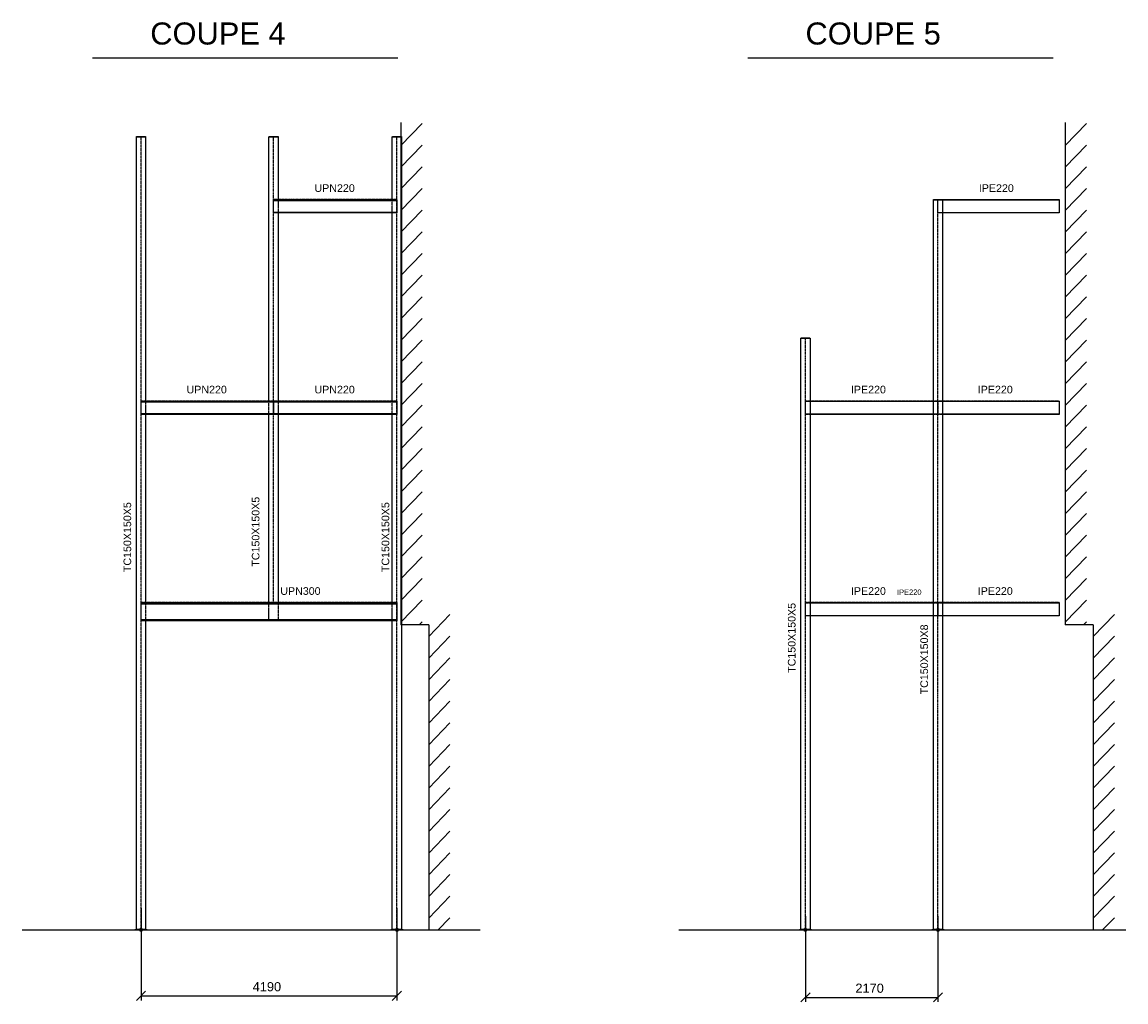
# Model space of a CAD drawing. Header units: millimetres. Extents: x -6159 to 201309, y -25780 to 10326.
# Tile 75 of 128: x 133449 to 135257, y -2941 to -1336. Entities that reach past the tile are written whole.
import ezdxf

# ---------------------------------------------------------------- set-up
doc = ezdxf.new("R2010")
doc.units = ezdxf.units.MM
doc.linetypes.add('CENTER', pattern=[2, 1.25, -0.25, 0.25, -0.25])
doc.linetypes.add('DASHED', pattern=[0.75, 0.5, -0.25])
for name, color, linetype in [('CONSTRUCT', 2, 'Continuous'), ('STRUCAD_01', 4, 'Continuous'), ('STRUCAD_05', 5, 'CENTER'), ('STRUCAD_10', 7, 'DASHED'), ('STRUCADDIM', 7, 'Continuous'), ('STRUCADSTK', 2, 'Continuous')]:
    doc.layers.add(name, color=color, linetype=linetype)
doc.styles.get("Standard").update_dxf_attribs({"font": 'arial.ttf'})

msp = doc.modelspace()

# ---------------------------------------------------------------- linework, layer by layer
at = {"layer": 'CONSTRUCT', "color": 2, "linetype": 'Continuous'}
for p, q in [((134069.243, -1538.095), (134103.898, -1502.02)), ((135157.398, -1538.095), (135192.053, -1502.02)), ((134069.243, -1573.59), (134103.898, -1537.515)), ((135157.398, -1573.59), (135192.053, -1537.515)), ((134069.243, -1609.085), (134103.898, -1573.01)), ((135157.398, -1609.085), (135192.053, -1573.01)), ((134069.243, -1644.58), (134103.898, -1608.5)), ((135157.398, -1644.58), (135192.053, -1608.5)), ((134069.243, -1680.07), (134103.898, -1643.995)), ((135157.398, -1680.07), (135192.053, -1643.995)), ((134069.243, -1715.565), (134103.898, -1679.49)), ((135157.398, -1715.565), (135192.053, -1679.49)), ((134069.243, -1751.06), (134103.898, -1714.985)), ((135157.398, -1751.06), (135192.053, -1714.985)), ((134069.243, -1786.555), (134103.898, -1750.48)), ((135157.398, -1786.555), (135192.053, -1750.48)), ((134069.243, -1822.045), (134103.898, -1785.97)), ((135157.398, -1822.045), (135192.053, -1785.97)), ((134069.243, -1857.54), (134103.898, -1821.465)), ((135157.398, -1857.54), (135192.053, -1821.465)), ((134069.243, -1893.035), (134103.898, -1856.96)), ((135157.398, -1893.035), (135192.053, -1856.96)), ((134069.243, -1928.53), (134103.898, -1892.455)), ((135157.398, -1928.53), (135192.053, -1892.455)), ((134069.243, -1964.02), (134103.898, -1927.945)), ((135157.398, -1964.02), (135192.053, -1927.945)), ((134069.243, -1999.515), (134103.898, -1963.44)), ((135157.398, -1999.515), (135192.053, -1963.44)), ((134069.243, -2035.01), (134103.898, -1998.935)), ((135157.398, -2035.01), (135192.053, -1998.935)), ((134069.243, -2070.505), (134103.898, -2034.43)), ((135157.398, -2070.505), (135192.053, -2034.43)), ((134069.243, -2105.995), (134103.898, -2069.92)), ((135157.398, -2105.995), (135192.053, -2069.92)), ((134069.243, -2141.49), (134103.898, -2105.415)), ((135157.398, -2141.49), (135192.053, -2105.415)), ((134069.243, -2176.985), (134103.898, -2140.91)), ((135157.398, -2176.985), (135192.053, -2140.91)), ((134069.243, -2212.48), (134103.898, -2176.405)), ((135157.398, -2212.48), (135192.053, -2176.405)), ((134069.243, -2247.97), (134103.898, -2211.895)), ((135157.398, -2247.97), (135192.053, -2211.895)), ((134069.243, -2283.465), (134103.898, -2247.39)), ((135157.398, -2283.465), (135192.053, -2247.39)), ((134069.243, -2318.96), (134103.898, -2282.885)), ((135157.398, -2318.96), (135192.053, -2282.885)), ((134115.043, -2342.27), (134149.698, -2306.195)), ((135203.198, -2342.27), (135237.853, -2306.195)), ((134099.378, -2323.085), (134103.898, -2318.38)), ((135187.528, -2323.085), (135192.053, -2318.38)), ((134115.043, -2377.765), (134149.698, -2341.685)), ((135203.198, -2377.765), (135237.853, -2341.685)), ((134115.043, -2413.255), (134149.698, -2377.18)), ((135203.198, -2413.255), (135237.853, -2377.18)), ((134115.043, -2448.75), (134149.698, -2412.675)), ((135203.198, -2448.75), (135237.853, -2412.675)), ((134115.043, -2484.245), (134149.698, -2448.17)), ((135203.198, -2484.245), (135237.853, -2448.17)), ((134115.043, -2519.74), (134149.698, -2483.66)), ((135203.198, -2519.74), (135237.853, -2483.66)), ((134115.043, -2555.23), (134149.698, -2519.155)), ((135203.198, -2555.23), (135237.853, -2519.155)), ((134115.043, -2590.725), (134149.698, -2554.65)), ((135203.198, -2590.725), (135237.853, -2554.65)), ((134115.043, -2626.22), (134149.698, -2590.145)), ((135203.198, -2626.22), (135237.853, -2590.145)), ((134115.043, -2661.715), (134149.698, -2625.635)), ((135203.198, -2661.715), (135237.853, -2625.635)), ((134115.043, -2697.205), (134149.698, -2661.13)), ((135203.198, -2697.205), (135237.853, -2661.13)), ((134115.043, -2732.7), (134149.698, -2696.625)), ((135203.198, -2732.7), (135237.853, -2696.625)), ((134115.043, -2768.195), (134149.698, -2732.12)), ((135203.198, -2768.195), (135237.853, -2732.12)), ((134115.043, -2803.69), (134149.698, -2767.61)), ((135203.198, -2803.69), (135237.853, -2767.61)), ((134129.943, -2823.675), (134149.698, -2803.105)), ((135218.093, -2823.675), (135237.853, -2803.105))]:
    msp.add_line(p, q, dxfattribs=at)
at = {"layer": 'STRUCAD_01', "color": 4, "linetype": 'Continuous'}
for p, q in [((133564.303, -1394.695), (134064.303, -1394.695)), ((134637.453, -1394.695), (135137.453, -1394.695)), ((134069.243, -1500.47), (134069.243, -2323.085)), ((135157.398, -1500.47), (135157.398, -2323.085)), ((133636.243, -2822.175), (133636.243, -1523.975)), ((133636.243, -1523.975), (133651.243, -1523.975)), ((133636.393, -1523.675), (133651.093, -1523.675)), ((133636.393, -1523.975), (133636.393, -1523.675)), ((133651.093, -1523.975), (133636.393, -1523.975)), ((133651.093, -1523.675), (133651.093, -1523.975)), ((133651.243, -1523.975), (133651.243, -1956.675)), ((133853.243, -1956.675), (133853.243, -1523.975)), ((133853.243, -1523.975), (133868.243, -1523.975)), ((133853.393, -1523.675), (133868.093, -1523.675)), ((133853.393, -1523.975), (133853.393, -1523.675)), ((133868.093, -1523.975), (133853.393, -1523.975)), ((133868.093, -1523.675), (133868.093, -1523.975)), ((133868.243, -1523.975), (133868.243, -1626.675)), ((134055.243, -1626.675), (134055.243, -1523.975)), ((134055.243, -1523.975), (134070.243, -1523.975)), ((134055.393, -1523.675), (134070.093, -1523.675)), ((134055.393, -1523.975), (134055.393, -1523.675)), ((134070.093, -1523.975), (134055.393, -1523.975)), ((134070.093, -1523.675), (134070.093, -1523.975)), ((134070.243, -1523.975), (134070.243, -2822.175)), ((133860.743, -1627.615), (133860.743, -1626.675)), ((133860.743, -1626.675), (134062.743, -1626.675)), ((134062.743, -1626.675), (134062.743, -1627.615)), ((134941.398, -2822.175), (134941.398, -1626.975)), ((134941.398, -1626.975), (134956.398, -1626.975)), ((134941.548, -1626.675), (134956.248, -1626.675)), ((134941.548, -1626.975), (134941.548, -1626.675)), ((134956.248, -1626.975), (134941.548, -1626.975)), ((134956.248, -1626.675), (134956.248, -1626.975)), ((134956.248, -1626.675), (135147.398, -1626.675)), ((134956.398, -1626.975), (134956.398, -2822.175)), ((135147.398, -1626.675), (135147.398, -1648.675)), ((134062.743, -1627.615), (133860.743, -1627.615)), ((133860.743, -1628.235), (133860.743, -1627.615)), ((133860.743, -1647.115), (133860.743, -1628.235)), ((133860.743, -1628.235), (134062.743, -1628.235)), ((134062.743, -1627.615), (134062.743, -1628.235)), ((134062.743, -1628.235), (134062.743, -1647.115)), ((135147.398, -1627.595), (134956.398, -1627.595)), ((133860.743, -1647.735), (133860.743, -1647.115)), ((133860.743, -1647.115), (134062.743, -1647.115)), ((133860.743, -1648.675), (133860.743, -1647.735)), ((133860.743, -1647.735), (134062.743, -1647.735)), ((134062.743, -1648.675), (133860.743, -1648.675)), ((133868.243, -1648.675), (133868.243, -1956.675)), ((134055.243, -1956.675), (134055.243, -1648.675)), ((134062.743, -1647.115), (134062.743, -1647.735)), ((134062.743, -1647.735), (134062.743, -1648.675)), ((134956.398, -1647.755), (135147.398, -1647.755)), ((135147.398, -1648.675), (134956.398, -1648.675)), ((134724.398, -2822.175), (134724.398, -1853.975)), ((134724.398, -1853.975), (134739.398, -1853.975)), ((134724.548, -1853.675), (134739.248, -1853.675)), ((134724.548, -1853.975), (134724.548, -1853.675)), ((134739.248, -1853.975), (134724.548, -1853.975)), ((134739.248, -1853.675), (134739.248, -1853.975)), ((134739.398, -1853.975), (134739.398, -2822.175)), ((133643.743, -1957.615), (133643.743, -1956.675)), ((133643.743, -1956.675), (133860.743, -1956.675)), ((133860.743, -1957.615), (133643.743, -1957.615)), ((133643.743, -1958.235), (133643.743, -1957.615)), ((133643.743, -1977.115), (133643.743, -1958.235)), ((133643.743, -1958.235), (133860.743, -1958.235)), ((133860.743, -1956.675), (133860.743, -1957.615)), ((133860.743, -1957.615), (133860.743, -1956.675)), ((133860.743, -1956.675), (134062.743, -1956.675)), ((133860.743, -1957.615), (133860.743, -1958.235)), ((134062.743, -1957.615), (133860.743, -1957.615)), ((133860.743, -1958.235), (133860.743, -1957.615)), ((133860.743, -1958.235), (133860.743, -1977.115)), ((133860.743, -1977.115), (133860.743, -1958.235)), ((133860.743, -1958.235), (134062.743, -1958.235)), ((134062.743, -1956.675), (134062.743, -1957.615)), ((134062.743, -1957.615), (134062.743, -1958.235)), ((134062.743, -1958.235), (134062.743, -1977.115)), ((134739.398, -1956.675), (134941.398, -1956.675)), ((134941.398, -1957.595), (134739.398, -1957.595)), ((134956.398, -1956.675), (135147.398, -1956.675)), ((135147.398, -1957.595), (134956.398, -1957.595)), ((135147.398, -1956.675), (135147.398, -1957.595)), ((135147.398, -1957.595), (135147.398, -1977.755)), ((133643.743, -1977.735), (133643.743, -1977.115)), ((133643.743, -1977.115), (133860.743, -1977.115)), ((133643.743, -1978.675), (133643.743, -1977.735)), ((133643.743, -1977.735), (133860.743, -1977.735)), ((133860.743, -1978.675), (133643.743, -1978.675)), ((133651.243, -1978.675), (133651.243, -2286.675)), ((133853.243, -2286.675), (133853.243, -1978.675)), ((133860.743, -1977.115), (133860.743, -1977.735)), ((133860.743, -1977.735), (133860.743, -1977.115)), ((133860.743, -1977.115), (134062.743, -1977.115)), ((133860.743, -1977.735), (133860.743, -1978.675)), ((133860.743, -1978.675), (133860.743, -1977.735)), ((133860.743, -1977.735), (134062.743, -1977.735)), ((134062.743, -1978.675), (133860.743, -1978.675)), ((133868.243, -1978.675), (133868.243, -2286.675)), ((134055.243, -2286.675), (134055.243, -1978.675)), ((134062.743, -1977.115), (134062.743, -1977.735)), ((134062.743, -1977.735), (134062.743, -1978.675)), ((134739.398, -1977.755), (134941.398, -1977.755)), ((134941.398, -1978.675), (134739.398, -1978.675)), ((134956.398, -1977.755), (135147.398, -1977.755)), ((135147.398, -1978.675), (134956.398, -1978.675)), ((135147.398, -1977.755), (135147.398, -1978.675)), ((133643.743, -2287.88), (133643.743, -2286.675)), ((133643.743, -2286.675), (134062.743, -2286.675)), ((134062.743, -2287.88), (133643.743, -2287.88)), ((133643.743, -2288.67), (133643.743, -2287.88)), ((133643.743, -2314.68), (133643.743, -2288.67)), ((133643.743, -2288.67), (134062.743, -2288.67)), ((134062.743, -2286.675), (134062.743, -2287.88)), ((134062.743, -2287.88), (134062.743, -2288.67)), ((134062.743, -2288.67), (134062.743, -2314.68)), ((134739.398, -2286.675), (134941.398, -2286.675)), ((134739.398, -2286.675), (134941.398, -2286.675)), ((134941.398, -2287.595), (134739.398, -2287.595)), ((134941.398, -2287.595), (134739.398, -2287.595)), ((134956.398, -2286.675), (135147.398, -2286.675)), ((135147.398, -2287.595), (134956.398, -2287.595)), ((135147.398, -2286.675), (135147.398, -2287.595)), ((135147.398, -2287.595), (135147.398, -2308.675)), ((134739.398, -2307.755), (134941.398, -2307.755)), ((134739.398, -2307.755), (134941.398, -2307.755)), ((134941.398, -2308.675), (134739.398, -2308.675)), ((134941.398, -2308.675), (134739.398, -2308.675)), ((134956.398, -2307.755), (135147.398, -2307.755)), ((135147.398, -2308.675), (134956.398, -2308.675)), ((135147.398, -2307.755), (135147.398, -2308.675)), ((133643.743, -2315.47), (133643.743, -2314.68)), ((133643.743, -2314.68), (134062.743, -2314.68)), ((133643.743, -2316.675), (133643.743, -2315.47)), ((133643.743, -2315.47), (134062.743, -2315.47)), ((134062.743, -2316.675), (133643.743, -2316.675)), ((133651.243, -2316.675), (133651.243, -2822.175)), ((134055.243, -2822.175), (134055.243, -2316.675)), ((134062.743, -2314.68), (134062.743, -2315.47)), ((134062.743, -2315.47), (134062.743, -2316.675)), ((134115.043, -2323.085), (134069.243, -2323.085)), ((134115.043, -2323.085), (134115.043, -2823.675)), ((135203.198, -2323.085), (135157.398, -2323.085)), ((135203.198, -2323.085), (135203.198, -2823.675)), ((134198.873, -2823.675), (133448.833, -2823.675)), ((133633.743, -2823.675), (133633.743, -2822.175)), ((133633.743, -2822.175), (133653.743, -2822.175)), ((133642.303, -2822.175), (133636.243, -2822.175)), ((133642.303, -2820.895), (133643.023, -2820.895)), ((133642.303, -2822.175), (133642.303, -2820.895)), ((133643.023, -2822.175), (133642.303, -2822.175)), ((133642.303, -2823.675), (133643.023, -2823.675)), ((133642.303, -2824.955), (133642.303, -2823.675)), ((133643.023, -2824.955), (133642.303, -2824.955)), ((133643.023, -2820.895), (133644.463, -2820.895)), ((133643.023, -2822.175), (133643.023, -2820.895)), ((133644.463, -2822.175), (133643.023, -2822.175)), ((133643.023, -2823.675), (133644.463, -2823.675)), ((133643.023, -2824.955), (133643.023, -2823.675)), ((133644.463, -2824.955), (133643.023, -2824.955)), ((133644.463, -2820.895), (133644.463, -2822.175)), ((133644.463, -2820.895), (133645.183, -2820.895)), ((133645.183, -2822.175), (133644.463, -2822.175)), ((133644.463, -2823.675), (133644.463, -2824.955)), ((133644.463, -2823.675), (133645.183, -2823.675)), ((133645.183, -2824.955), (133644.463, -2824.955)), ((133645.183, -2820.895), (133645.183, -2822.175)), ((133651.243, -2822.175), (133645.183, -2822.175)), ((133645.183, -2823.675), (133645.183, -2824.955)), ((133653.743, -2822.175), (133653.743, -2823.675)), ((134052.743, -2823.675), (134052.743, -2822.175)), ((134052.743, -2822.175), (134072.743, -2822.175)), ((134072.743, -2823.675), (134052.743, -2823.675)), ((134061.303, -2822.175), (134055.243, -2822.175)), ((134061.303, -2820.895), (134062.023, -2820.895)), ((134061.303, -2822.175), (134061.303, -2820.895)), ((134062.023, -2822.175), (134061.303, -2822.175)), ((134061.303, -2823.675), (134062.023, -2823.675)), ((134061.303, -2824.955), (134061.303, -2823.675)), ((134062.023, -2824.955), (134061.303, -2824.955)), ((134062.023, -2820.895), (134063.463, -2820.895)), ((134062.023, -2822.175), (134062.023, -2820.895)), ((134063.463, -2822.175), (134062.023, -2822.175)), ((134062.023, -2823.675), (134063.463, -2823.675)), ((134062.023, -2824.955), (134062.023, -2823.675)), ((134063.463, -2824.955), (134062.023, -2824.955)), ((134063.463, -2820.895), (134063.463, -2822.175)), ((134063.463, -2820.895), (134064.183, -2820.895)), ((134064.183, -2822.175), (134063.463, -2822.175)), ((134063.463, -2823.675), (134063.463, -2824.955)), ((134063.463, -2823.675), (134064.183, -2823.675)), ((134064.183, -2824.955), (134063.463, -2824.955)), ((134064.183, -2820.895), (134064.183, -2822.175)), ((134070.243, -2822.175), (134064.183, -2822.175)), ((134064.183, -2823.675), (134064.183, -2824.955)), ((134072.743, -2822.175), (134072.743, -2823.675)), ((135256.798, -2823.675), (134524.738, -2823.675)), ((134721.898, -2823.675), (134721.898, -2822.175)), ((134721.898, -2822.175), (134741.898, -2822.175)), ((134741.898, -2823.675), (134721.898, -2823.675)), ((134730.458, -2822.175), (134724.398, -2822.175)), ((134730.458, -2820.895), (134731.178, -2820.895)), ((134730.458, -2822.175), (134730.458, -2820.895)), ((134731.178, -2822.175), (134730.458, -2822.175)), ((134730.458, -2823.675), (134731.178, -2823.675)), ((134730.458, -2824.955), (134730.458, -2823.675)), ((134731.178, -2824.955), (134730.458, -2824.955)), ((134731.178, -2820.895), (134732.618, -2820.895)), ((134731.178, -2822.175), (134731.178, -2820.895)), ((134732.618, -2822.175), (134731.178, -2822.175)), ((134731.178, -2823.675), (134732.618, -2823.675)), ((134731.178, -2824.955), (134731.178, -2823.675)), ((134732.618, -2824.955), (134731.178, -2824.955)), ((134732.618, -2820.895), (134732.618, -2822.175)), ((134732.618, -2820.895), (134733.338, -2820.895)), ((134733.338, -2822.175), (134732.618, -2822.175)), ((134732.618, -2823.675), (134732.618, -2824.955)), ((134732.618, -2823.675), (134733.338, -2823.675)), ((134733.338, -2824.955), (134732.618, -2824.955)), ((134733.338, -2820.895), (134733.338, -2822.175)), ((134739.398, -2822.175), (134733.338, -2822.175)), ((134733.338, -2823.675), (134733.338, -2824.955)), ((134741.898, -2822.175), (134741.898, -2823.675)), ((134938.898, -2823.675), (134938.898, -2822.175)), ((134938.898, -2822.175), (134958.898, -2822.175)), ((134947.458, -2822.175), (134941.398, -2822.175)), ((134947.458, -2820.895), (134948.178, -2820.895)), ((134947.458, -2822.175), (134947.458, -2820.895)), ((134948.178, -2822.175), (134947.458, -2822.175)), ((134947.458, -2823.675), (134948.178, -2823.675)), ((134947.458, -2824.955), (134947.458, -2823.675)), ((134948.178, -2824.955), (134947.458, -2824.955)), ((134948.178, -2820.895), (134949.618, -2820.895)), ((134948.178, -2822.175), (134948.178, -2820.895)), ((134949.618, -2822.175), (134948.178, -2822.175)), ((134948.178, -2823.675), (134949.618, -2823.675)), ((134948.178, -2824.955), (134948.178, -2823.675)), ((134949.618, -2824.955), (134948.178, -2824.955)), ((134949.618, -2820.895), (134949.618, -2822.175)), ((134949.618, -2820.895), (134950.338, -2820.895)), ((134950.338, -2822.175), (134949.618, -2822.175)), ((134949.618, -2823.675), (134949.618, -2824.955)), ((134949.618, -2823.675), (134950.338, -2823.675)), ((134950.338, -2824.955), (134949.618, -2824.955)), ((134950.338, -2820.895), (134950.338, -2822.175)), ((134956.398, -2822.175), (134950.338, -2822.175)), ((134950.338, -2823.675), (134950.338, -2824.955)), ((134958.898, -2822.175), (134958.898, -2823.675))]:
    msp.add_line(p, q, dxfattribs=at)
at = {"layer": 'STRUCAD_05', "color": 5, "linetype": 'CENTER'}
for p, q in [((133643.743, -2823.675), (133643.743, -1523.675)), ((133860.743, -2286.675), (133860.743, -1523.675)), ((134062.743, -2823.675), (134062.743, -1523.675)), ((134062.743, -1626.675), (133860.743, -1626.675)), ((134948.898, -2823.675), (134948.898, -1626.675)), ((134948.898, -1626.675), (135147.398, -1626.675)), ((134731.898, -2823.675), (134731.898, -1853.675)), ((133860.743, -1956.675), (133643.743, -1956.675)), ((134062.743, -1956.675), (133860.743, -1956.675)), ((134948.898, -1956.675), (134731.898, -1956.675)), ((135147.398, -1956.675), (134948.898, -1956.675)), ((134062.743, -2286.675), (133643.743, -2286.675)), ((134948.898, -2286.675), (134731.898, -2286.675)), ((134948.898, -2286.675), (134731.898, -2286.675)), ((135147.398, -2286.675), (134948.898, -2286.675))]:
    msp.add_line(p, q, dxfattribs=at)
at = {"layer": 'STRUCAD_10', "color": 7, "linetype": 'DASHED'}
for p, q in [((133868.243, -1626.675), (133868.243, -1648.675)), ((134055.243, -1648.675), (134055.243, -1626.675)), ((134948.898, -1627.595), (134948.898, -1626.675)), ((134948.898, -1647.755), (134948.898, -1627.595)), ((134956.398, -1627.595), (134948.898, -1627.595)), ((134948.898, -1648.675), (134948.898, -1647.755)), ((134948.898, -1647.755), (134956.398, -1647.755)), ((134956.398, -1648.675), (134948.898, -1648.675)), ((133651.243, -1956.675), (133651.243, -1978.675)), ((133853.243, -1978.675), (133853.243, -1956.675)), ((133868.243, -1956.675), (133868.243, -1978.675)), ((134055.243, -1978.675), (134055.243, -1956.675)), ((134731.898, -1957.595), (134731.898, -1956.675)), ((134731.898, -1956.675), (134739.398, -1956.675)), ((134739.398, -1957.595), (134731.898, -1957.595)), ((134731.898, -1977.755), (134731.898, -1957.595)), ((134941.398, -1956.675), (134948.898, -1956.675)), ((134948.898, -1957.595), (134941.398, -1957.595)), ((134948.898, -1956.675), (134948.898, -1957.595)), ((134948.898, -1957.595), (134948.898, -1956.675)), ((134948.898, -1956.675), (134956.398, -1956.675)), ((134948.898, -1957.595), (134948.898, -1977.755)), ((134956.398, -1957.595), (134948.898, -1957.595)), ((134948.898, -1977.755), (134948.898, -1957.595)), ((134731.898, -1978.675), (134731.898, -1977.755)), ((134731.898, -1977.755), (134739.398, -1977.755)), ((134739.398, -1978.675), (134731.898, -1978.675)), ((134941.398, -1977.755), (134948.898, -1977.755)), ((134948.898, -1978.675), (134941.398, -1978.675)), ((134948.898, -1977.755), (134948.898, -1978.675)), ((134948.898, -1978.675), (134948.898, -1977.755)), ((134948.898, -1977.755), (134956.398, -1977.755)), ((134956.398, -1978.675), (134948.898, -1978.675)), ((133651.243, -2286.675), (133651.243, -2316.675)), ((133853.243, -2316.675), (133853.243, -2286.675)), ((133868.243, -2286.675), (133868.243, -2316.675)), ((134055.243, -2316.675), (134055.243, -2286.675)), ((134731.898, -2287.595), (134731.898, -2286.675)), ((134731.898, -2286.675), (134739.398, -2286.675)), ((134731.898, -2287.595), (134731.898, -2286.675)), ((134731.898, -2286.675), (134739.398, -2286.675)), ((134739.398, -2287.595), (134731.898, -2287.595)), ((134731.898, -2307.755), (134731.898, -2287.595)), ((134739.398, -2287.595), (134731.898, -2287.595)), ((134731.898, -2307.755), (134731.898, -2287.595)), ((134941.398, -2286.675), (134948.898, -2286.675)), ((134941.398, -2286.675), (134948.898, -2286.675)), ((134948.898, -2287.595), (134941.398, -2287.595)), ((134948.898, -2287.595), (134941.398, -2287.595)), ((134948.898, -2287.595), (134948.898, -2286.675)), ((134948.898, -2286.675), (134956.398, -2286.675)), ((134948.898, -2286.675), (134948.898, -2287.595)), ((134948.898, -2286.675), (134948.898, -2287.595)), ((134956.398, -2287.595), (134948.898, -2287.595)), ((134948.898, -2307.755), (134948.898, -2287.595)), ((134948.898, -2287.595), (134948.898, -2307.755)), ((134948.898, -2287.595), (134948.898, -2307.755)), ((134731.898, -2308.675), (134731.898, -2307.755)), ((134731.898, -2307.755), (134739.398, -2307.755)), ((134731.898, -2308.675), (134731.898, -2307.755)), ((134731.898, -2307.755), (134739.398, -2307.755)), ((134739.398, -2308.675), (134731.898, -2308.675)), ((134739.398, -2308.675), (134731.898, -2308.675)), ((134941.398, -2307.755), (134948.898, -2307.755)), ((134941.398, -2307.755), (134948.898, -2307.755)), ((134948.898, -2308.675), (134941.398, -2308.675)), ((134948.898, -2308.675), (134941.398, -2308.675)), ((134948.898, -2308.675), (134948.898, -2307.755)), ((134948.898, -2307.755), (134956.398, -2307.755)), ((134948.898, -2307.755), (134948.898, -2308.675)), ((134948.898, -2307.755), (134948.898, -2308.675)), ((134956.398, -2308.675), (134948.898, -2308.675))]:
    msp.add_line(p, q, dxfattribs=at)
at = {"layer": 'STRUCADDIM', "color": 7, "linetype": 'Continuous'}
for p, q in [((133643.743, -2787.54), (133643.743, -2938.555)), ((134062.743, -2787.54), (134062.743, -2938.555)), ((134731.898, -2800.725), (134731.898, -2940.95)), ((134948.898, -2800.725), (134948.898, -2940.95)), ((133636.243, -2938.555), (133651.243, -2923.555)), ((134055.243, -2938.555), (134070.243, -2923.555)), ((134724.398, -2940.95), (134739.398, -2925.95)), ((134941.398, -2940.95), (134956.398, -2925.95)), ((133643.743, -2931.055), (134062.743, -2931.055)), ((134731.898, -2933.45), (134948.898, -2933.45))]:
    msp.add_line(p, q, dxfattribs=at)

# ---------------------------------------------------------------- texts
at = {"layer": 'STRUCAD_01', "color": 4}
for s, p in [(' COUPE 4', (133644.753, -1372.795)), (' COUPE 5', (134717.903, -1372.795))]:
    msp.add_text(s, height=36.15, dxfattribs=at).set_placement(p)
at = {"layer": 'STRUCADDIM', "color": 7}
for s, p in [('4190', (133826.528, -2923.555)), ('2170', (134813.678, -2925.95))]:
    msp.add_text(s, height=15, dxfattribs=at).set_placement(p)
at = {"layer": 'STRUCADSTK', "color": 2}
for s, height, p in [('UPN220', 12.5, (133927.758, -1614.175)), ('IPE220', 12.5, (135015.913, -1614.175)), ('UPN220', 12.5, (133718.258, -1944.175)), ('UPN220', 12.5, (133927.758, -1944.175)), ('IPE220', 12.5, (134806.413, -1944.175)), ('IPE220', 12.5, (135014.163, -1944.175)), ('UPN300', 12.5, (133871.758, -2274.175)), ('IPE220', 12.5, (134806.413, -2274.175)), ('IPE220', 8.75, (134881.923, -2274.175)), ('IPE220', 12.5, (135014.163, -2274.175))]:
    msp.add_text(s, height=height, dxfattribs=at).set_placement(p)
for s, p in [('TC150X150X5', (133627.493, -2236.955)), ('TC150X150X5', (133837.563, -2228.04)), ('TC150X150X5', (134050.243, -2236.955)), ('TC150X150X5', (134715.648, -2401.955)), ('TC150X150X8', (134932.648, -2437.205))]:
    msp.add_text(s, height=12.5, rotation=90, dxfattribs=at).set_placement(p)

doc.saveas('drawing.dxf')
